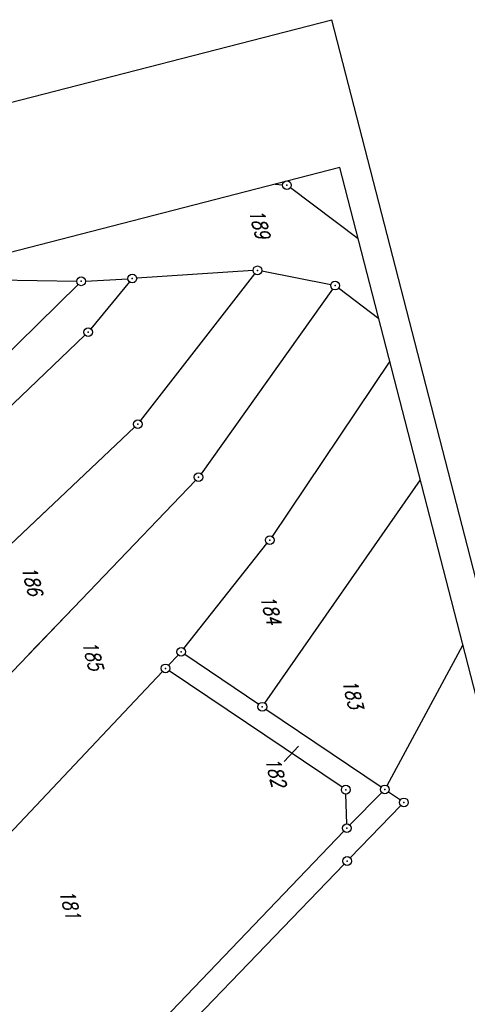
# Model space of a CAD drawing. Extents: x 447426 to 448116, y 440349 to 441552.
# Tile 95 of 96: x 447779 to 447857, y 441383 to 441552. Entities that reach past the tile are written whole.
import ezdxf

# ---------------------------------------------------------------- set-up
doc = ezdxf.new("R2010")
doc.units = 0
doc.header["$LTSCALE"] = 2
doc.header["$MEASUREMENT"] = 0
doc.linetypes.add('AUSGEZOGEN', pattern=[0])
doc.layers.get('0').update_dxf_attribs({"linetype": 'AUSGEZOGEN'})
for name, color, linetype in [('207-GRENZL', 8, 'AUSGEZOGEN'), ('208-FLSTNR', 8, 'AUSGEZOGEN'), ('208-GRENZL', 8, 'AUSGEZOGEN'), ('208-GRENZP', 8, 'AUSGEZOGEN'), ('Planeinteilung', 250, 'CONTINUOUS'), ('RAHMEN', 7, 'AUSGEZOGEN'), ('SCHLITZRINNE', 200, 'AUSGEZOGEN')]:
    doc.layers.add(name, color=color, linetype=linetype)
doc.styles.add('ROMANS', font='romans.shx', dxfattribs={"width": 0.8})

# ---------------------------------------------------------------- blocks, each defined once
blk = doc.blocks.new('1135420')
for p in [(1135, 420), (0, 297)]:
    blk.add_line(p, (0, 420))
at = {"layer": 'RAHMEN'}
for p, q in [((950, 415), (25, 415)), ((25, 415), (25, 5))]:
    blk.add_line(p, q, dxfattribs=at)
blk = doc.blocks.new('GST')
at = {"color": 0}
blk.add_circle((0, 0), 0.75, dxfattribs=at)
blk.add_point((0, 0), dxfattribs=at)

msp = doc.modelspace()

# ---------------------------------------------------------------- linework, layer by layer
at = {"layer": '207-GRENZL'}
for p, q in [((447784.2, 441468.14), (447769.18, 441453.94)), ((447780.95, 441443.16), (447788.76, 441451.3))]:
    msp.add_line(p, q, dxfattribs=at)
at = {"layer": '208-FLSTNR'}
msp.add_line((447824.96, 441424.7), (447827.43, 441427.3), dxfattribs=at)
at = {"layer": '208-GRENZL'}
for p, q in [((447823.39, 441524.15), (447824.69, 441524.03)), ((447837.74, 441514.75), (447826.04, 441523.51)), ((447819.6, 441509.25), (447799.54, 441507.95)), ((447832.99, 441506.81), (447821.09, 441509.16)), ((447768.77, 441507.75), (447789.21, 441507.42)), ((447790.71, 441507.45), (447798.04, 441507.86)), ((447798.31, 441507.32), (447791.65, 441499.24)), ((447800.2, 441483.4), (447819.89, 441508.71)), ((447723.27, 441441.69), (447789.43, 441506.88)), ((447833.29, 441506.06), (447810.64, 441474.27)), ((447841.29, 441500.96), (447834.33, 441506.22)), ((447725.83, 441436.25), (447790.63, 441498.14)), ((447843.16, 441493.67), (447822.89, 441463.45)), ((447799.19, 441482.29), (447769.17, 441453.94)), ((447821.63, 441434.74), (447848.44, 441473.19)), ((447809.68, 441473.12), (447741.87, 441402.4)), ((447807.67, 441444.17), (447822, 441462.24)), ((447842.69, 441420.54), (447855.76, 441444.75)), ((447805.02, 441441.28), (447806.69, 441443.03)), ((447807.82, 441443.16), (447820.58, 441434.54)), ((447803.99, 441440.18), (447749.95, 441382.95)), ((447834.95, 441420.25), (447805.13, 441440.31)), ((447821.82, 441433.7), (447841.71, 441420.3)), ((447835.75, 441413.96), (447835.59, 441419.08)), ((447836.3, 441413.75), (447841.8, 441419.35)), ((447842.95, 441419.46), (447844.99, 441418.06)), ((447836.33, 441408.08), (447845.09, 441417.1)), ((447835.25, 441412.67), (447785.1, 441360.41)), ((447835.29, 441407), (447786.81, 441356.71))]:
    msp.add_line(p, q, dxfattribs=at)
at = {"layer": 'SCHLITZRINNE', "flags": 128}
msp.add_lwpolyline([(447634.14, 441473.28, 0.00001), (447641.34, 441457, 0.000017), (447645.44, 441447.72), (447653.96, 441428.44, -0.00021), (447659.22, 441416.54, -0.000185), (447665.16, 441403.06, -0.000892), (447665.83, 441401.53, -0.000138), (447670.14, 441391.63, -0.002137), (447678.11, 441373.1, -0.002233), (447685.59, 441355.3, -0.003057), (447692.73, 441337.75, -0.002736), (447700.49, 441318.06, -0.000329), (447703.17, 441311.14, -0.000855), (447704.2, 441308.47, -0.001627), (447706.53, 441302.31, -0.000795), (447711.24, 441289.67, -0.002189), (447714.99, 441279.45, -0.001287), (447721.23, 441262.02, -0.000547), (447730.25, 441236.1, -0.003942), (447737.66, 441213.75, -0.00058), (447740.27, 441205.65, -0.000836), (447742.06, 441200.03, -0.001593), (447748.38, 441179.84, -0.002312), (447752.62, 441165.9, -0.00116), (447754.55, 441159.4, -0.00096), (447756.85, 441151.55, -0.001951), (447761.74, 441134.45, -0.001979), (447766.42, 441117.56, -0.001008), (447768.19, 441111.06, -0.000825), (447770.32, 441103.1, -0.00267), (447775.5, 441083.13, -0.002924), (447780.03, 441064.85, -0.000747), (447780.12, 441064.5, -0.000021), (447783.07, 441052.11, -0.002667), (447785.21, 441042.93, -0.001737), (447788.36, 441028.8)], format="xyb", dxfattribs=at)

# ---------------------------------------------------------------- block references
at = {"layer": '208-GRENZP', "rotation": 284.4375024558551}
for p in [(447825.44, 441523.96), (447798.79, 441507.9), (447820.35, 441509.3), (447789.96, 441507.41), (447833.73, 441506.67), (447791.17, 441498.66), (447799.74, 441482.81), (447810.2, 441473.66), (447822.47, 441462.83), (447807.2, 441443.58), (447804.51, 441440.73), (447821.2, 441434.12), (447835.57, 441419.83), (447842.33, 441419.88), (447845.61, 441417.64), (447835.77, 441413.21), (447835.81, 441407.54)]:
    msp.add_blockref('GST', p, dxfattribs=at)
at = {"layer": 'Planeinteilung', "linetype": 'Continuous', "rotation": 284.4375024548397}
msp.add_blockref('1135420', (447426.45, 441447.77), dxfattribs=at)

# ---------------------------------------------------------------- texts
at = {"layer": '208-FLSTNR', "style": 'ROMANS', "oblique": 15, "width": 0.8}
for s, p in [('189', (447818.87, 441519.54)), ('186', (447779.67, 441458.04)), ('184', (447820.81, 441453.03)), ('185', (447790.12, 441445.16)), ('183', (447834.93, 441438.53)), ('182', (447821.66, 441425.07)), ('181', (447786.19, 441402.3))]:
    msp.add_text(s, height=2.5, rotation=284.4375, dxfattribs=at).set_placement(p)

doc.saveas('drawing.dxf')
